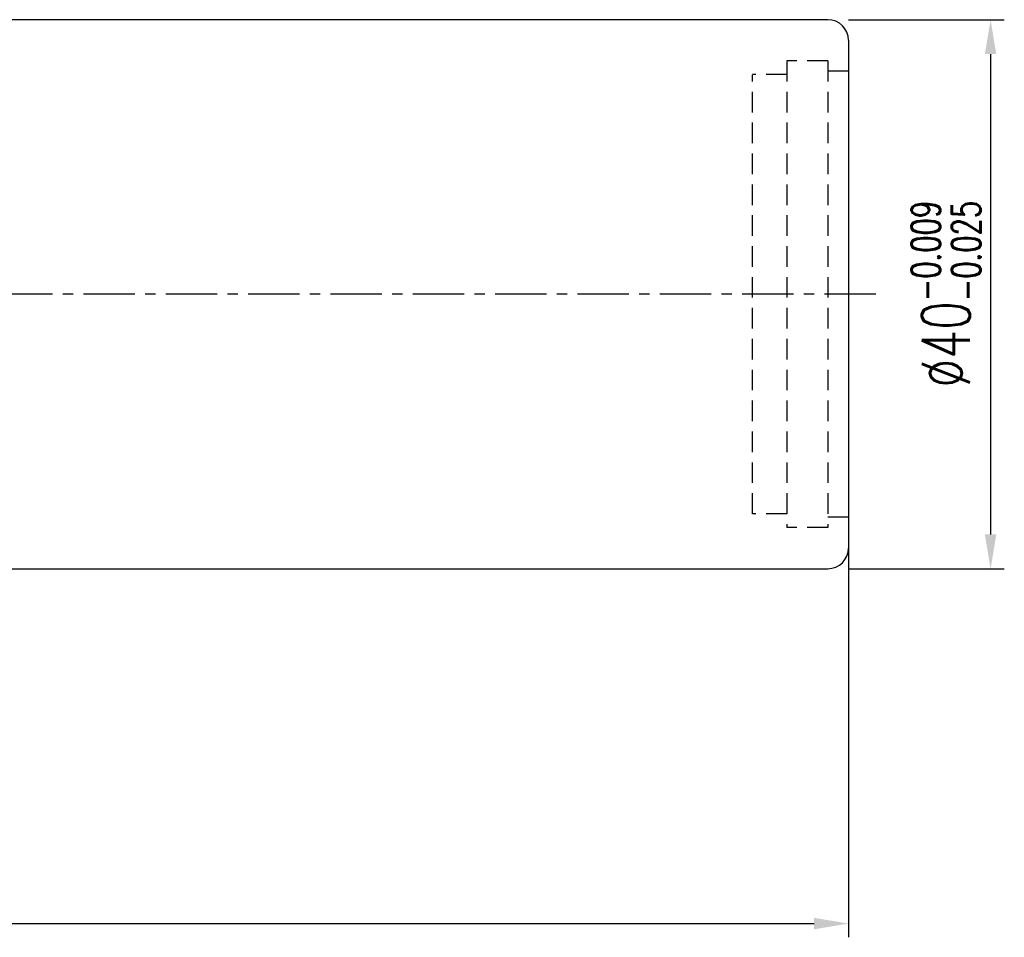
# Model space of a CAD drawing. Extents: x 613 to 877, y 31 to 162.
# Tile 40 of 40: x 805 to 877, y 61 to 128. Entities that reach past the tile are written whole.
import ezdxf

# ---------------------------------------------------------------- set-up
doc = ezdxf.new("R2010")
doc.units = 0
doc.header["$LTSCALE"] = 3
doc.header["$MEASUREMENT"] = 0
doc.header["$PDSIZE"] = -1
doc.linetypes.add('CENTER', pattern=[2, 1.25, -0.25, 0.25, -0.25])
doc.linetypes.add('DASHED', pattern=[0.75, 0.5, -0.25])
doc.layers.get('DEFPOINTS').update_dxf_attribs({"linetype": 'CONTINUOUS'})
for name, color, linetype in [('CL', 1, 'CENTER'), ('DIM', 4, 'CONTINUOUS'), ('HID', 2, 'DASHED'), ('OUT', 3, 'CONTINUOUS')]:
    doc.layers.add(name, color=color, linetype=linetype)
doc.styles.add('DIM-7', font='SIMPLEX.shx', dxfattribs={"width": 0.7, "bigfont": 'chineset.shx'})
doc.dimstyles.new('CNS', dxfattribs={"dimtxt": 3.5, "dimasz": 2.5, "dimexe": 1, "dimexo": 1.5, "dimgap": 0.09, "dimtad": 0, "dimdsep": 46, "dimtxsty": 'DIM-7', "dimcen": 0.09, "dimclrd": 1, "dimclre": 1, "dimclrt": 4, "dimadec": 0, "dimazin": 0, "dimtfac": 1, "dimtix": 1, "dimtmove": 2, "dimatfit": 3, "dimfxl": 1, "dimtvp": 0.971429, "dimtolj": 1, "dimarcsym": 0})

# ---------------------------------------------------------------- blocks, each defined once
blk = doc.blocks.new('*D18')
at = {"layer": 'DEFPOINTS', "color": 0, "transparency": 16777216}
for p in [(863.714, 127.551), (863.714, 87.551), (875.573, 87.551)]:
    blk.add_point(p, dxfattribs=at)
at = {"layer": 'DIM', "color": 0, "lineweight": -2, "transparency": 16777216}
for p, q in [((865.214, 127.551), (876.573, 127.551)), ((875.573, 125.051), (875.573, 90.051)), ((865.214, 87.551), (876.573, 87.551))]:
    blk.add_line(p, q, dxfattribs=at)
at = {"layer": 'DIM', "color": 0, "transparency": 16777216}
for points in [[(875.157, 125.051), (875.99, 125.051), (875.573, 127.551)], [(875.157, 90.051), (875.99, 90.051), (875.573, 87.551)]]:
    blk.add_solid(points, dxfattribs=at)
at = {"layer": 'DIM', "color": 0, "transparency": 16777216, "insert": (872.323, 107.551), "char_height": 3.5, "attachment_point": 5, "rotation": 90, "style": 'DIM-7'}
blk.add_mtext('\\A1;%%C40{\\H2.100000;\\S-0.009^ -0.025;}', dxfattribs=at)
blk = doc.blocks.new('*D13')
at = {"layer": 'DEFPOINTS', "color": 0, "transparency": 16777216}
for p in [(865.214, 95.926), (735.214, 78.051), (865.214, 61.7)]:
    blk.add_point(p, dxfattribs=at)
at = {"layer": 'DIM', "color": 0, "lineweight": -2, "transparency": 16777216}
for p, q in [((865.214, 94.426), (865.214, 60.7)), ((735.214, 76.551), (735.214, 60.7)), ((737.714, 61.7), (862.714, 61.7))]:
    blk.add_line(p, q, dxfattribs=at)
at = {"layer": 'DIM', "color": 0, "transparency": 16777216}
for points in [[(737.714, 62.117), (737.714, 61.283), (735.214, 61.7)], [(862.714, 62.117), (862.714, 61.283), (865.214, 61.7)]]:
    blk.add_solid(points, dxfattribs=at)
at = {"layer": 'DIM', "color": 0, "transparency": 16777216, "insert": (800.214, 64.25), "char_height": 3.5, "attachment_point": 5, "style": 'DIM-7'}
blk.add_mtext('\\A1;130', dxfattribs=at)

msp = doc.modelspace()

# ---------------------------------------------------------------- linework, layer by layer
at = {"layer": 'CL', "color": 7}
msp.add_line((867.214, 107.551), (732.214, 107.551), dxfattribs=at)
at = {"layer": 'HID', "color": 7}
for p, q in [((860.714, 124.551), (860.714, 90.551)), ((863.714, 124.551), (860.714, 124.551)), ((863.714, 124.551), (863.714, 90.551)), ((860.714, 123.551), (858.214, 123.551)), ((858.214, 91.551), (858.214, 123.536)), ((865.214, 123.801), (863.714, 123.801)), ((860.714, 91.551), (858.214, 91.551)), ((865.214, 91.301), (863.714, 91.301)), ((863.714, 90.551), (860.714, 90.551))]:
    msp.add_line(p, q, dxfattribs=at)
at = {"layer": 'OUT', "color": 7}
for p, q in [((863.714, 127.551), (747.214, 127.551)), ((865.214, 126.051), (865.214, 89.051)), ((747.214, 87.551), (863.714, 87.551))]:
    msp.add_line(p, q, dxfattribs=at)
for centre, start, end in [((863.714, 126.051), 0, 90), ((863.714, 89.051), 270, 0)]:
    msp.add_arc(centre, 1.5, start, end, dxfattribs=at)

# ---------------------------------------------------------------- dimensions: what is measured, and where the dimension line sits
at = {"layer": 'DIM', "color": 7}
dim = msp.add_linear_dim(base=(875.573, 87.551), p1=(863.714, 127.551), p2=(863.714, 87.551), angle=90, text='%%C<>', dimstyle='CNS', override={"dimgap": 0.8, "dimtad": 1, "dimclrd": 0, "dimclre": 0, "dimclrt": 0, "dimadec": 2, "dimazin": 2, "dimtol": 1, "dimlim": 0, "dimtp": -0.009, "dimtm": 0.025, "dimtfac": 0.6, "dimtdec": 3, "dimtmove": 1}, dxfattribs=at)
dim.commit()
dim.dimension.update_dxf_attribs({"geometry": '*D18', "text_midpoint": (872.323, 107.551)})
dim = msp.add_linear_dim(base=(865.214, 61.7), p1=(735.214, 78.051), p2=(865.214, 95.926), dimstyle='CNS', override={"dimgap": 0.8, "dimtad": 1, "dimclrd": 0, "dimclre": 0, "dimclrt": 0, "dimadec": 2, "dimazin": 2, "dimtmove": 1}, dxfattribs=at)
dim.commit()
dim.dimension.update_dxf_attribs({"geometry": '*D13', "text_midpoint": (800.214, 64.25)})

doc.saveas('drawing.dxf')
